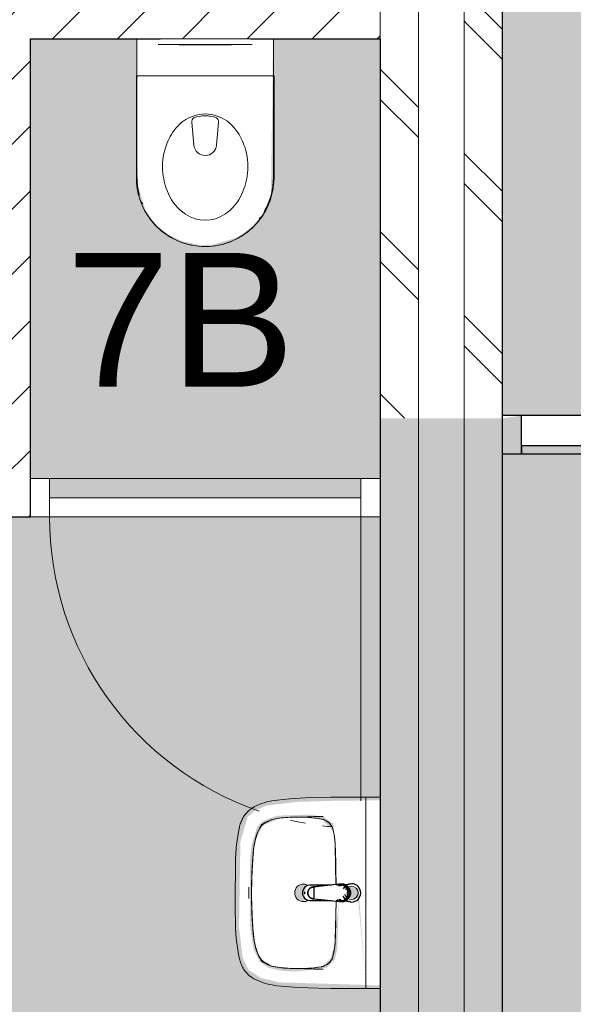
# Model space of a CAD drawing. Header units: millimetres. Extents: x 16156 to 109611, y -1019 to 113498.
# Tile 22 of 60: x 51311 to 52758, y 45309 to 47883. Entities that reach past the tile are written whole.
import ezdxf

# ---------------------------------------------------------------- set-up
doc = ezdxf.new("R2010")
doc.units = ezdxf.units.MM
for name, color, linetype, lineweight in [('A--A2__Ruwbouw', 8, 'Continuous', 15), ('A--AR9__AlgVoorz', 1, 'Continuous', 9), ('A--L$01A__Algemeen', 7, 'Continuous', 9), ('A--L22__Binnenwanden', 2, 'Continuous', 9), ('A--L3__Afbouw', 2, 'Continuous', 9), ('A--L74__VasteSanitaireVoorz', 1, 'Continuous', 9), ('A--LR9__AlgVoorz', 7, 'Continuous', 9), ('A--TR9__AlgVoorz', 1, 'Continuous', 13)]:
    doc.layers.add(name, color=color, linetype=linetype, lineweight=lineweight)
doc.styles.add('Arial', font='arial.ttf', dxfattribs={"height": 350})
pattern_1 = [(45, (0, 0), (-84.85281, 84.85281), [])]
pattern_2 = [(135, (52573.26, 61009.94), (-212.132, -212.132), []), (135, (50373.26, 61009.94), (-212.132, -212.132), [])]

# ---------------------------------------------------------------- blocks, each defined once
blk = doc.blocks.new('32_DO_WB_vo deur enkel1 - vo 2-1766221-AB-Begane grond - Brandcompartimentering')
at = {"layer": 'A--L$01A__Algemeen'}
blk.add_line((527, -50), (527, -792), dxfattribs=at)
for start, end in [(180, 250.9501), (256.94, 259.7203), (262.9176, 264.6183)]:
    blk.add_arc((527, -50), 814, start, end, dxfattribs=at)
at = {"layer": 'A--L3__Afbouw'}
for p, q in [((-337, -50), (-337, 50)), ((-337, 50), (-287, 50)), ((-287, 50), (-287, -50)), ((527, -50), (527, 50)), ((527, 50), (577, 50)), ((577, 50), (577, -50)), ((-287, 0), (527, 0)), ((-287, -50), (-287, 0)), ((527, 0), (527, -50)), ((-287, -50), (-337, -50)), ((527, -50), (-287, -50)), ((577, -50), (527, -50))]:
    blk.add_line(p, q, dxfattribs=at)
blk = doc.blocks.new('74_PF_wastafel 50x38_sphinx300_un - 74_PF_wastafel 50x38_sphinx300_un-V24-AB-Begane grond - Brandcompartimentering')
at = {"layer": 'A--L74__VasteSanitaireVoorz'}
for p, q in [((-250, 0), (-250, -37.5)), ((250, -37.5), (250, 0)), ((-250, -37.5), (-250, -129)), ((-250, -37.5), (-241, -37.5)), ((-250, -37.5), (-242, -37.5)), ((-242, -37.5), (242, -37.5)), ((242, -37.5), (250, -37.5)), ((250, -129), (250, -37.5)), ((-124.1, -117.2), (-20.7, -115.6)), ((21.7, -115.1), (124.1, -117.2))]:
    blk.add_line(p, q, dxfattribs=at)
at = {"layer": 'A--L74__VasteSanitaireVoorz', "lineweight": 25}
for p, q in [((-21, -99.7), (-23.8, -77.6)), ((-23, -98.5), (-23, -107.4)), ((-23, -98.5), (-21.6, -106)), ((-20, -98.6), (-23, -98.5)), ((-20.7, -113.1), (-21, -99.6)), ((-20.8, -101.2), (-20.6, -113)), ((23, -98.5), (20, -98.6)), ((21, -99.6), (20.6, -114.9)), ((20.6, -114.9), (20.8, -101.2)), ((23.8, -77.6), (21, -99.7)), ((23, -107.4), (23, -98.5)), ((-21.8, -114.8), (-15.5, -173.4)), ((-20.5, -126.4), (-19.8, -183.7)), ((15.5, -173.4), (21.8, -114.8)), ((19.7, -183.7), (20.4, -126.7)), ((-15.3, -173.4), (0, -173.4)), ((-15.2, -173.4), (15.2, -173.4)), ((0, -173.4), (15.3, -173.4))]:
    blk.add_line(p, q, dxfattribs=at)
at = {"layer": 'A--L74__VasteSanitaireVoorz', "flags": 128}
for points in [[(250, -37.5), (249.7, -37.5), (248.8, -37.5), (247.4, -37.5), (245.5, -37.5), (243.3, -37.5), (241, -37.5)], [(-193, -153.2), (-192.7, -151.6), (-192.3, -150.1), (-191.8, -148.6), (-191.3, -147.1), (-190.7, -145.6), (-190.1, -144.1), (-189.4, -142.7), (-188.6, -141.3), (-187.8, -139.9), (-187, -138.6), (-186.1, -137.3), (-185.1, -136), (-184.1, -134.8), (-183, -133.6), (-181.9, -132.5), (-180.8, -131.4), (-179.6, -130.3), (-178.3, -129.3), (-177.1, -128.5)], [(-167.2, -123.7), (-159.8, -121.9), (-152.4, -120.3), (-145, -119.1), (-137.5, -118.1), (-129.9, -117.5), (-124.1, -117.2)], [(124.1, -117.2), (131.7, -117.6), (139.2, -118.3), (146.7, -119.4), (154.2, -120.7), (161.6, -122.3), (167.2, -123.7)], [(177.1, -128.5), (178.4, -129.4), (179.6, -130.4), (180.8, -131.5), (182, -132.6), (183.1, -133.7), (184.2, -134.9), (185.2, -136.1), (186.1, -137.4), (187, -138.7), (187.9, -140), (188.7, -141.4), (189.4, -142.8), (190.1, -144.2), (190.8, -145.7), (191.3, -147.2), (191.9, -148.7), (192.3, -150.2), (192.7, -151.8), (193, -153.2)], [(-250, -129), (-248.9, -182.6), (-245.7, -236.1), (-242.7, -269.1)], [(-197.2, -187.1), (-196.5, -177.3), (-195.4, -167.6), (-193.9, -157.9), (-193, -153.2)], [(193, -153.2), (194.7, -162.8), (196, -172.5), (196.9, -182.3), (197.2, -187.1)], [(242.7, -269.1), (247.2, -215.7), (249.6, -162.1), (250, -129)], [(-197.2, -242.1), (-197.9, -221.1), (-197.7, -200.1), (-197.2, -187.1)], [(197.2, -187.1), (197.9, -208), (197.7, -229), (197.2, -242.1)], [(-191.5, -282.5), (-193.4, -273.3), (-195, -264.1), (-196.2, -254.8), (-197, -245.4), (-197.2, -242.1)], [(197.2, -242.1), (196.5, -251.4), (195.4, -260.7), (194, -270), (192.2, -279.2), (191.5, -282.5)], [(-242.7, -269.1), (-241.8, -276), (-240.7, -282.8), (-239.3, -289.5), (-237.6, -296.2), (-235.7, -302.8), (-233.4, -309.4), (-231, -315.8), (-228.3, -322.2), (-225.6, -327.8)], [(-157.2, -320.6), (-159.2, -319.8), (-161.1, -319), (-163.1, -318.1), (-164.9, -317.2), (-166.8, -316.1), (-168.6, -315), (-170.3, -313.9), (-172, -312.6), (-173.7, -311.3), (-175.3, -309.9), (-176.8, -308.5), (-178.3, -307), (-179.8, -305.4), (-181.1, -303.8), (-182.4, -302.1), (-183.6, -300.4), (-184.8, -298.6), (-185.9, -296.8), (-186.9, -295), (-187.8, -293.1), (-188.7, -291.1), (-189.5, -289.2), (-190.2, -287.2), (-190.8, -285.2), (-191.3, -283.1), (-191.5, -282.5)], [(191.5, -282.5), (191, -284.5), (190.4, -286.6), (189.7, -288.6), (188.9, -290.5), (188.1, -292.5), (187.2, -294.4), (186.2, -296.2), (185.1, -298.1), (184, -299.9), (182.8, -301.6), (181.5, -303.3), (180.2, -304.9), (178.8, -306.5), (177.3, -308), (175.8, -309.5), (174.2, -310.9), (172.6, -312.2), (170.9, -313.5), (169.1, -314.7), (167.3, -315.8), (165.5, -316.9), (163.6, -317.8), (161.7, -318.8), (159.8, -319.6), (157.8, -320.3), (157.2, -320.6)], [(225.6, -327.8), (228.5, -321.6), (231.2, -315.2), (233.7, -308.8), (235.8, -302.2), (237.8, -295.6), (239.4, -288.9), (240.8, -282.1), (241.9, -275.3), (242.7, -269.1)], [(-225.6, -327.8), (-224.3, -330.3), (-222.9, -332.7), (-221.5, -335), (-219.9, -337.3), (-218.3, -339.5), (-216.5, -341.6), (-214.7, -343.7), (-212.8, -345.7), (-210.8, -347.6), (-208.8, -349.5), (-206.8, -351.1)], [(-106.8, -331.3), (-115.2, -330.4), (-123.6, -329.1), (-131.9, -327.5), (-140.1, -325.6), (-148.3, -323.4), (-156.3, -320.8), (-157.2, -320.6)], [(106.8, -331.3), (57.9, -334.6), (8.9, -335.9), (-40, -335.3), (-89, -332.7), (-106.8, -331.3)], [(157.2, -320.6), (149.1, -323.2), (141, -325.4), (132.8, -327.4), (124.5, -329), (116.1, -330.2), (107.7, -331.2), (106.8, -331.3)], [(206.8, -351.1), (209, -349.3), (211, -347.5), (213, -345.5), (214.9, -343.5), (216.7, -341.5), (218.4, -339.3), (220, -337.1), (221.6, -334.8), (223.1, -332.5), (224.4, -330.1), (225.6, -327.8)], [(-206.8, -351.1), (-204.1, -353.1), (-201.4, -355.1), (-198.5, -356.9), (-195.6, -358.6), (-192.6, -360.2), (-189.6, -361.7), (-186.5, -363.1), (-183.3, -364.3), (-180.1, -365.4), (-176.9, -366.4), (-173.6, -367.3), (-172.1, -367.6)], [(172.1, -367.6), (175.4, -366.8), (178.6, -365.9), (181.9, -364.8), (185, -363.7), (188.2, -362.4), (191.2, -360.9), (194.2, -359.4), (197.2, -357.7), (200.1, -355.9), (202.9, -354), (205.6, -352), (206.8, -351.1)], [(-172.1, -367.6), (-154.6, -371.1), (-137, -373.8), (-119.3, -375.9), (-101.5, -377.2), (-90, -377.7)], [(-90, -377.7), (32.9, -378.8), (90, -377.7)], [(90, -377.7), (107.8, -376.8), (125.6, -375.2), (143.2, -372.9), (160.8, -369.9), (172.1, -367.6)]]:
    blk.add_lwpolyline(points, dxfattribs=at)
at = {"layer": 'A--L74__VasteSanitaireVoorz', "lineweight": 25, "flags": 128}
for points in [[(17.5, -112.5), (21.6, -106), (23, -98.5)], [(-21.7, -114.9), (-18.5, -144.2), (-15.2, -173.4)], [(-19.6, -103.8), (-19.3, -104.6), (-19, -105.3), (-18.6, -106.1)], [(15.2, -173.4), (18.5, -144.2), (21.7, -114.9)], [(17.7, -107.9), (18.1, -107.2), (18.5, -106.4), (18.8, -105.7), (19.1, -104.9), (19.4, -104.1), (19.6, -103.8)], [(-15.5, -173.4), (-15.5, -174.1), (-15.5, -174.7), (-15.4, -175.3), (-15.3, -175.9), (-15.2, -176.5), (-15.1, -177.1), (-14.9, -177.7), (-14.8, -178.3), (-14.5, -178.9), (-14.3, -179.5), (-14.1, -180.1), (-13.8, -180.6), (-13.5, -181.2), (-13.2, -181.7), (-12.8, -182.2), (-12.5, -182.7), (-12.1, -183.2), (-11.7, -183.7), (-11.3, -184.1), (-10.8, -184.6), (-10.4, -185), (-9.9, -185.4), (-9.4, -185.8), (-8.9, -186.2), (-8.4, -186.5), (-7.9, -186.8), (-7.3, -187.1), (-6.8, -187.4), (-6.2, -187.7), (-5.6, -187.9), (-5, -188.1), (-4.5, -188.3), (-3.9, -188.5), (-3.3, -188.6), (-2.6, -188.8), (-2, -188.8), (-1.4, -188.9), (-0.8, -189), (-0.2, -189), (0.5, -189), (1.1, -188.9), (1.7, -188.9), (2.3, -188.8), (2.9, -188.7), (3.5, -188.6), (4.1, -188.4), (4.7, -188.2), (5.3, -188), (5.9, -187.8), (6.5, -187.6), (7, -187.3), (7.6, -187), (8.1, -186.7), (8.6, -186.4), (9.1, -186), (9.6, -185.6), (10.1, -185.2), (10.6, -184.8), (11, -184.4), (11.5, -183.9), (11.9, -183.5), (12.3, -183), (12.6, -182.5), (13, -182), (13.3, -181.4), (13.6, -180.9), (13.9, -180.4), (14.2, -179.8), (14.4, -179.2), (14.6, -178.6), (14.8, -178.1), (15, -177.5), (15.2, -176.9), (15.3, -176.2), (15.4, -175.6), (15.5, -175), (15.5, -174.4), (15.5, -173.8), (15.5, -173.4)]]:
    blk.add_lwpolyline(points, dxfattribs=at)
at = {"layer": 'A--L74__VasteSanitaireVoorz', "lineweight": 25}
for start, end in [(0, 180), (180, 243.6372), (288, 0)]:
    blk.add_arc((0, -74.6), 24, start, end, dxfattribs=at)
at = {"layer": 'A--L74__VasteSanitaireVoorz'}
for centre, radius, start, end in [((0, -75), 17.5, 0, 180), ((0, -75), 17.5, 180, 240), ((0, -75), 17.5, 75, 105), ((0, -75), 17.5, 285, 0), ((0, -75), 17.5, 285, 300), ((-154, -160.8), 39.8, 125.6177, 169.0021), ((-159, -153.8), 31.2, 105.2254, 125.6177), ((-117.5, -306.2), 189.1, 92.0128, 105.2254), ((0, -3649.7), 3534.7, 90.3412, 92.0128), ((0, -3649.7), 3534.7, 87.9872, 89.6485), ((117.5, -306.2), 189.1, 74.7746, 87.9872), ((159, -153.8), 31.2, 54.3823, 74.7746), ((154, -160.8), 39.8, 10.9979, 54.3823), ((1090.6, -129), 1290.6, 180.891, 183), ((47.1, -199.9), 244.6, 169.0021, 176.9979), ((-47.1, -199.9), 244.6, 3.0021, 10.9979), ((-1090.6, -129), 1290.6, 357, 359.109), ((327.2, -214.6), 525.1, 176.9979, 183.0021), ((0, -200), 23, 150, 180), ((0, -200), 23, 180, 0), ((0, -200), 23, 360, 30), ((-327.2, -214.6), 525.1, 356.9979, 3.0021), ((36.8, -229.8), 234.3, 183.0021, 192.9979), ((-36.8, -229.8), 234.3, 347.0021, 356.9979), ((-140, -270.6), 52.8, 192.9979, 251.0021), ((140, -270.6), 52.8, 288.9979, 347.0021), ((-71, -251.1), 122.6, 198.2459, 206.4169), ((-163.9, -297.2), 18.9, 206.4169, 231.4261), ((163.9, -297.2), 18.9, 308.5739, 333.5831), ((71, -251.1), 122.6, 333.5831, 341.7541), ((-88.4, -120.6), 211.5, 251.0021, 264.9979), ((0, 889), 1224.9, 264.9979, 275.0021), ((88.4, -120.6), 211.5, 275.0021, 288.9979), ((0, 2695.4), 3038.4, 269.7219, 270.2781)]:
    blk.add_arc(centre, radius, start, end, dxfattribs=at)
at = {"layer": 'A--L74__VasteSanitaireVoorz', "lineweight": 25}
for centre, major_axis, ratio, start_param, end_param in [((0, -97.9), (20.5, 0), 0.967332, 1.570796, 3.665191), ((0, -99.6), (20.1, 0), 0.870402, 1.570796, 3.08442), ((0, -98.5), (20, 0), 0.97026, 3.144451, 3.592433), ((0, -97.9), (20.5, 0), 0.967332, 5.759587, 7.853982), ((0, -99.6), (20.1, 0), 0.870402, 0.057173, 1.570796), ((0, -98.5), (20, 0), 0.97026, 5.832345, 6.280327), ((0, -183.7), (19.7, 0), 0.967332, 3.141593, 6.283185), ((0, -186.6), (11.5, 0), 0.973197, 4.45059, 4.974188)]:
    blk.add_ellipse(centre, major_axis=major_axis, ratio=ratio, start_param=start_param, end_param=end_param, dxfattribs=at)
for points, knots in [([(23, -98.5), (23, -95.5), (21.9, -91.3), (18.8, -86.9), (16.7, -84.7), (14.8, -83.2), (12.8, -81.9), (10, -80.4), (5.9, -79.1), (1.9, -78.5), (-1.5, -78.6), (-4.5, -78.9), (-7.9, -79.7), (-11.6, -81.1), (-14.8, -83.2), (-17.7, -85.6), (-20, -88.5), (-21.7, -91.7), (-22.7, -95), (-23, -97.3), (-23, -98.5)], [-1, -1, -1, -1, -0.861111, -0.791667, -0.756944, -0.722222, -0.6875, -0.652778, -0.583333, -0.513889, -0.479167, -0.444444, -0.388889, -0.333333, -0.277778, -0.222222, -0.166667, -0.111111, -0.055556, 0, 0, 0, 0]), ([(-23, -107.4), (-23, -104), (-21.9, -99.2), (-18.8, -94), (-16.6, -91.6), (-14.8, -89.9), (-12.8, -88.3), (-9.9, -86.7), (-5.9, -85.2), (-1.9, -84.5), (1.5, -84.6), (4.5, -84.9), (7.9, -85.8), (11.5, -87.5), (14.8, -89.8), (17.7, -92.6), (20, -95.9), (21.7, -99.6), (22.7, -103.3), (23, -106), (23, -107.4)], [-1, -1, -1, -1, -0.861111, -0.791667, -0.756944, -0.722222, -0.6875, -0.652778, -0.583333, -0.513889, -0.479167, -0.444444, -0.388889, -0.333333, -0.277778, -0.222222, -0.166667, -0.111111, -0.055556, 0, 0, 0, 0]), ([(-21.2, -97.3), (-21.1, -94.2), (-20.1, -90), (-17.2, -85.6), (-15.2, -83.5), (-13.5, -82), (-11.6, -80.7), (-9, -79.3), (-5.4, -78), (-1.7, -77.4), (1.4, -77.5), (4.1, -77.7), (7.2, -78.5), (10.5, -80), (13.5, -81.9), (16.1, -84.3), (18.3, -87.2), (19.9, -90.4), (20.9, -93.7), (21.1, -96), (21.2, -97.3)], [-1, -1, -1, -1, -0.861111, -0.791667, -0.756944, -0.722222, -0.6875, -0.652778, -0.583333, -0.513889, -0.479167, -0.444444, -0.388889, -0.333333, -0.277778, -0.222222, -0.166667, -0.111111, -0.055556, 0, 0, 0, 0]), ([(-18.6, -103.3), (-18.7, -103.1), (-19.1, -102.7), (-19.5, -102.1), (-19.8, -101.5), (-20.1, -101), (-20.4, -100.5), (-20.6, -100), (-20.8, -99.6), (-20.9, -99.5)], [0.7142857, 0.7142857, 0.7142857, 0.7142857, 0.75, 0.7857143, 0.8214286, 0.8571429, 0.8928571, 0.9285714, 1, 1, 1, 1]), ([(20.8, -99.5), (20.8, -99.7), (20.6, -100), (20.4, -100.5), (20.1, -101), (19.8, -101.5), (19.5, -102.1), (19.1, -102.7), (18.8, -103.1), (18.5, -103.5), (18.1, -104), (17.4, -104.7), (16.7, -105.3), (16.3, -105.7)], [0, 0, 0, 0, 0.0714286, 0.1071429, 0.1428571, 0.1785714, 0.2142857, 0.25, 0.2678571, 0.2857143, 0.3214286, 0.3571429, 0.4285714, 0.4285714, 0.4285714, 0.4285714]), ([(15.3, -173.4), (15.3, -175.8), (14.6, -179), (12.6, -182.5), (11.1, -184.1), (9.9, -185.3), (8.5, -186.3), (6.7, -187.5), (4, -188.5), (0.7, -189), (-2.5, -188.8), (-5.3, -188), (-7.7, -186.9), (-9.9, -185.3), (-11.8, -183.4), (-13.4, -181.2), (-14.5, -178.7), (-15.1, -176.2), (-15.3, -174.4), (-15.3, -173.4)], [-1, -1, -1, -1, -0.861111, -0.791667, -0.756944, -0.722222, -0.6875, -0.652778, -0.583333, -0.513889, -0.444444, -0.388889, -0.333333, -0.277778, -0.222222, -0.166667, -0.111111, -0.055556, 0, 0, 0, 0])]:
    blk.add_open_spline(points, degree=3, knots=knots, dxfattribs=at)
for points in [[(-20.8, -101.2), (-20.9, -100.5), (-21.1, -99.2), (-21.2, -97.9), (-21.2, -97.3)], [(-20.9, -99.5), (-21, -99.3), (-21, -99.4), (-20.9, -100.4), (-20.8, -101.2)], [(21.2, -97.3), (21.2, -97.9), (21.1, -99.2), (20.9, -100.5), (20.8, -101.2)], [(20.8, -101.2), (20.9, -100.5), (21, -99.5), (21, -99.3), (20.8, -99.5)], [(-21.7, -114.9), (-22.2, -113.7), (-22.8, -111.2), (-23, -108.7), (-23, -107.4)], [(23, -107.4), (23, -108.7), (22.8, -111.2), (22.2, -113.7), (21.7, -114.9)]]:
    blk.add_open_spline(points, degree=3, dxfattribs=at)
at = {"layer": 'A--L74__VasteSanitaireVoorz'}
for points in [[(76, -115.8), (76, -115.8), (75.5, -115.8), (73.6, -115.8), (70.6, -115.7), (66.9, -115.6), (63.1, -115.6), (59.4, -115.5), (56.4, -115.5), (54.5, -115.4), (54, -115.4), (54, -115.4)], [(54, -115.4), (54, -115.4), (54.5, -115.4), (56.4, -115.5), (59.4, -115.5), (63.1, -115.6), (66.9, -115.6), (70.6, -115.7), (73.6, -115.8), (75.5, -115.8), (76, -115.8), (76, -115.8)]]:
    blk.add_open_spline(points, degree=3, dxfattribs=at)
blk = doc.blocks.new('74_PF_UN_toilet_rimfree - type-V38-AB-Begane grond - Brandcompartimentering')
at = {"layer": 'A--L$01A__Algemeen'}
for p, q in [((-180, -97.1), (-180, -363.1)), ((179.8, -97.1), (-180, -97.1)), ((-180, -97.1), (-180, -363.1)), ((-180, -97.1), (179.8, -97.1)), ((179.8, -363.1), (179.8, -97.1)), ((179.8, -363.1), (179.8, -97.1))]:
    blk.add_line(p, q, dxfattribs=at)
at = {"layer": 'A--L$01A__Algemeen', "flags": 128}
blk.add_lwpolyline([(-180, -363.1), (-179.9, -370.3), (-179.4, -377.5), (-178.7, -384.7), (-177.7, -391.8), (-176.4, -398.9), (-174.8, -405.9), (-173, -412.8), (-170.9, -419.7), (-168.5, -426.5), (-165.8, -433.2), (-162.9, -439.7), (-159.7, -446.2), (-156.2, -452.5), (-152.5, -458.7), (-148.6, -464.7), (-144.4, -470.6), (-140, -476.2), (-135.4, -481.7), (-130.5, -487.1), (-125.4, -492.2), (-120.2, -497.1), (-114.7, -501.8), (-109.1, -506.2), (-103.3, -510.5), (-97.3, -514.5), (-91.2, -518.3), (-84.9, -521.8), (-78.5, -525), (-72, -528), (-65.3, -530.8), (-58.5, -533.3), (-51.7, -535.5), (-44.8, -537.4), (-37.8, -539), (-30.7, -540.4), (-23.6, -541.5), (-16.4, -542.3), (-9.2, -542.8), (-2.1, -543), (5.1, -542.9), (12.3, -542.6), (19.5, -541.9), (26.6, -541), (33.7, -539.8), (40.8, -538.3), (47.7, -536.5), (54.6, -534.5), (61.4, -532.2), (68.1, -529.6), (74.7, -526.7), (81.2, -523.6), (87.6, -520.2), (93.8, -516.6), (99.8, -512.7), (105.7, -508.6), (111.5, -504.2), (117, -499.6), (122.4, -494.8), (127.6, -489.8), (132.5, -484.6), (137.3, -479.2), (141.8, -473.6), (146.1, -467.9), (150.2, -461.9), (154, -455.9), (157.6, -449.6), (160.9, -443.2), (164, -436.7), (166.8, -430.1), (169.4, -423.4), (171.7, -416.6), (173.6, -409.6), (175.4, -402.7), (176.8, -395.6), (178, -388.5), (178.8, -381.4), (179.4, -374.2), (179.7, -367), (179.8, -363.1)], dxfattribs=at)
at = {"layer": 'A--L$01A__Algemeen'}
blk.add_arc((-0.1, -363.1), 179.9, 180, 360, dxfattribs=at)
for points, knots in [([(-178, -99.1), (-178.2, -98.9), (-178.4, -98.7), (-178.8, -98.3), (-179, -98.1), (-179.1, -98), (-179.3, -97.9), (-179.4, -97.7), (-179.6, -97.5), (-179.7, -97.4), (-179.9, -97.3), (-180, -97.1), (-180, -97.1), (-180, -97.1)], [-1, -1, -1, -1, -0.833333, -0.75, -0.666667, -0.625, -0.583333, -0.5, -0.416667, -0.333333, -0.25, -0.166667, 0, 0, 0, 0]), ([(179.8, -97.1), (179.8, -97.1), (179.7, -97.1), (179.6, -97.3), (179.5, -97.4), (179.4, -97.5), (179.2, -97.7), (179, -97.9), (178.8, -98.1), (178.7, -98.2), (178.5, -98.4), (178.2, -98.7), (177.9, -98.9), (177.8, -99.1)], [0, 0, 0, 0, 0.166667, 0.25, 0.333333, 0.416667, 0.5, 0.583333, 0.666667, 0.708333, 0.75, 0.833333, 1, 1, 1, 1])]:
    blk.add_open_spline(points, degree=3, knots=knots, dxfattribs=at)
at = {"layer": 'A--L74__VasteSanitaireVoorz'}
for p, q in [((-178.3, 0), (-178.3, -362.3)), ((-178.3, -63), (-178.3, 0)), ((-178.3, 0), (-178.3, -362.3)), ((-178.3, -63), (-178.3, 0)), ((-118, 0), (-123, 0)), ((-118, 0), (118, 0)), ((123, 0), (118, 0)), ((178.3, 0), (178.3, -63)), ((178.3, 0), (178.3, -63)), ((-123, -15), (-118, -15)), ((-123, -15), (-118, -15)), ((118, -15), (-118, -15)), ((-69, -15.5), (69, -15.5)), ((-69, -15.5), (69, -15.5)), ((31, -15.5), (-31, -15.5)), ((31, -15.5), (-31, -15.5)), ((118, -15), (123, -15)), ((118, -15), (123, -15)), ((178.3, -362.3), (178.3, 0)), ((178.3, -362.3), (178.3, 0)), ((-178.3, -362.3), (-178.3, -63)), ((-178.3, -362.3), (-178.3, -63)), ((178.3, -63), (178.3, -362.3)), ((178.3, -63), (178.3, -362.3)), ((-34.8, -218.3), (-29.5, -278.1)), ((34.8, -218.3), (29.5, -278.1)), ((-178.3, -362.3), (-178.1, -369.4)), ((-178.3, -362.3), (-178.1, -369.4)), ((-166.8, -425.1), (-164.2, -431.7)), ((-166.8, -425.1), (-164.2, -431.7)), ((140.7, -471.8), (144.9, -466.1)), ((140.7, -471.8), (144.9, -466.1))]:
    blk.add_line(p, q, dxfattribs=at)
at = {"layer": 'A--L74__VasteSanitaireVoorz', "flags": 128}
for points in [[(-177.7, -376.5), (-177, -383.6), (-176, -390.7), (-174.7, -397.7)], [(-177.7, -376.5), (-177, -383.6), (-176, -390.7), (-174.7, -397.7)], [(173.9, -401.4), (175.3, -394.5), (176.5, -387.4), (177.3, -380.3), (177.9, -373.2), (178.2, -366.1), (178.3, -362.3)], [(173.9, -401.4), (175.3, -394.5), (176.5, -387.4), (177.3, -380.3), (177.9, -373.2), (178.2, -366.1), (178.3, -362.3)], [(159.6, -441.7), (162.7, -435.2), (165.4, -428.6), (168, -422)], [(159.6, -441.7), (162.7, -435.2), (165.4, -428.6), (168, -422)]]:
    blk.add_lwpolyline(points, dxfattribs=at)
at = {"layer": 'A--L74__VasteSanitaireVoorz'}
for centre, radius, start, end in [((4.3, -301), 105.4, 109.8989, 125.0353), ((0, -289.1), 92.7, 70.1011, 109.8989), ((0, -289.1), 87.7, 70.1011, 109.8989), ((-4.3, -301), 105.4, 54.9647, 70.1011), ((4.3, -301), 105.4, 125.0353, 144.9647), ((-21.1, -217.1), 13.7, 129.7154, 185), ((21.1, -217.1), 13.7, 355, 50.2846), ((-4.3, -301), 105.4, 35.0353, 54.9647), ((51, -333.7), 162.5, 144.9647, 161.7326), ((-51, -333.7), 162.5, 18.2674, 35.0353), ((51, -333.7), 162.5, 161.7326, 186.2674), ((0, -275.5), 29.6, 185, 355), ((-51, -333.7), 162.5, 353.7326, 18.2674), ((73, -331.3), 184.6, 186.2674, 203.7326), ((-73, -331.3), 184.6, 336.2674, 353.7326), ((0, -362.3), 178.3, 180, 195), ((0, -362.3), 178.3, 180, 195), ((0, -362.3), 178.3, 180, 195), ((0, -362.3), 178.3, 180, 195), ((0, -362.3), 178.3, 330, 0), ((0, -362.3), 178.3, 330, 360), ((0, -362.3), 178.3, 330, 0), ((0, -362.3), 178.3, 330, 360), ((16.9, -356), 123.3, 203.7326, 236.2674), ((-16.9, -356), 123.3, 303.7326, 336.2674), ((0, -381.4), 92.8, 236.2674, 303.7326)]:
    blk.add_arc(centre, radius, start, end, dxfattribs=at)
blk = doc.blocks.new('32_WI_WB_fixed glass - Ontwerpraam-2129791-AB-Begane grond - Brandcompartimentering')
at = {"layer": 'A--L3__Afbouw', "lineweight": 30}
h = blk.add_hatch(color=130, dxfattribs=at)
h.paths.add_polyline_path([(911, 50), (911, -50), (961, -43), (961, 50), (952.8, 50)])
h.paths.add_polyline_path([(-961, 50), (-961, 0), (-936, 0), (-936, 50)])
blk.add_hatch(color=130, dxfattribs=at).paths.add_polyline_path([(18.8, 50), (-886, 50), (-886, 29), (911, 29), (911, 50)])
at = {"layer": 'A--L3__Afbouw', "color": 130, "lineweight": 30}
for p, q in [((-936, 50), (-961, 50)), ((-961, 50), (-961, 0)), ((911, 50), (-886, 50)), ((-886, 29), (911, 29)), ((911, 29), (911, 50)), ((911, 50), (911, -50)), ((961, 50), (911, 50)), ((-886, -50), (911, -50)), ((911, -50), (961, -50))]:
    blk.add_line(p, q, dxfattribs=at)

msp = doc.modelspace()

# ---------------------------------------------------------------- hatches: boundary and pattern name
at = {"layer": 'A--A2__Ruwbouw', "lineweight": 9}
h = msp.add_hatch(dxfattribs=at)
h.set_pattern_fill('FP_11', color=256, angle=45, style=0, pattern_type=2)
h.set_pattern_definition(pattern_2)
h.paths.add_polyline_path([(52353.3, 46841.4), (52353.3, 53403.5), (52253.3, 53403.5), (52253.3, 46841.4)])
h.paths.add_polyline_path([(52353.3, 54938.4), (52353.3, 56446.4), (52253.3, 56446.4), (52253.3, 54938.4)])
h.paths.add_polyline_path([(52353.3, 57865.5), (52353.3, 57876.4), (52253.3, 57871), (52253.3, 57865.5), (52303.3, 57865.5)])
h.paths.add_polyline_path([(52353.3, 58776.4), (52353.3, 60479.5), (52253.3, 60479.5), (52253.3, 58776.4)])
h.paths.add_polyline_path([(52303.3, 62351.5), (52353.3, 62351.5), (52353.3, 62392.4), (52253.3, 62392.4), (52253.3, 62351.5)])
h.paths.add_polyline_path([(52253.3, 63292.4), (52353.3, 63292.4), (52353.3, 65046.6), (52253.3, 65046.6), (52253.3, 63458.6)])
h.paths.add_polyline_path([(52253.3, 66970.4), (52353.3, 66970.4), (52353.3, 68028.6), (52253.3, 68028.6), (52253.3, 68007.6)])
h.paths.add_polyline_path([(52353.3, 69952.4), (52353.3, 71042.9), (52253.3, 71042.9), (52253.3, 69952.4)])
h.paths.add_polyline_path([(52253.3, 72966.7), (52353.3, 72966.7), (52353.3, 75271.4), (52253.3, 75271.4), (52253.3, 74831.1)])
h = msp.add_hatch(dxfattribs=at)
h.set_pattern_fill('FP_11', color=256, angle=45, style=0, pattern_type=2)
h.set_pattern_definition(pattern_2)
h.paths.add_polyline_path([(52573.3, 46841.4), (52573.3, 53403.5), (52473.3, 53403.5), (52473.3, 46841.4)])
h.paths.add_polyline_path([(52573.3, 54938.4), (52573.3, 56446.4), (52473.3, 56446.4), (52473.3, 54938.4)])
h.paths.add_polyline_path([(52573.3, 57865.5), (52573.3, 57876.4), (52473.3, 57871), (52473.3, 57865.5)])
h.paths.add_polyline_path([(52573.3, 58776.4), (52573.3, 60479.5), (52473.3, 60479.5), (52473.3, 59432.4), (52482.3, 59432.4), (52482.3, 59332.4), (52473.3, 59332.4), (52473.3, 58776.4)])
h.paths.add_polyline_path([(52473.3, 62351.5), (52573.3, 62351.5), (52573.3, 62392.4), (52473.3, 62392.4), (52473.3, 62371.9)])
h.paths.add_polyline_path([(52573.3, 63292.4), (52573.3, 65046.6), (52473.3, 65046.6), (52480.2, 64641.4), (52482.3, 64641.4), (52482.3, 64541.4), (52473.3, 64541.4), (52473.3, 63292.4)])
h.paths.add_polyline_path([(52473.3, 66970.4), (52573.3, 66970.4), (52573.3, 68028.6), (52473.3, 68028.6), (52473.3, 68007.6)])
h.paths.add_polyline_path([(52473.3, 69952.4), (52573.3, 69952.4), (52573.3, 71042.9), (52473.3, 71042.9)])
h.paths.add_polyline_path([(52473.3, 72966.7), (52573.3, 72966.7), (52573.3, 75271.4), (52473.3, 75271.4), (52473.3, 74831.1)])
h = msp.add_hatch(dxfattribs=at)
h.set_pattern_fill('FP_2', color=256, angle=45, style=0, pattern_type=2)
h.set_pattern_definition(pattern_1)
h.paths.add_polyline_path([(50325.3, 47833.4), (52253.3, 47833.4), (52253.3, 47933.4), (50325.3, 47933.4)])
h = msp.add_hatch(dxfattribs=at)
h.set_pattern_fill('FP_1', color=256, angle=45, style=0, pattern_type=2)
h.set_pattern_definition(pattern_1)
h.paths.add_polyline_path([(51339.3, 46683.4), (51339.3, 47833.4), (51239.3, 47833.4), (51239.3, 46683.4)])
at = {"layer": 'A--A2__Ruwbouw'}
msp.add_hatch(color=130, dxfattribs=at).paths.add_polyline_path([(52253.3, 44261.4), (52353.3, 44261.4), (52353.3, 46841.4), (52253.3, 46841.4), (52253.3, 44693.9)])
at = {"layer": 'A--A2__Ruwbouw', "lineweight": 9}
msp.add_hatch(color=4, dxfattribs=at).paths.add_polyline_path([(52473.3, 44161.4), (52573.3, 44161.4), (52573.3, 46841.4), (52473.3, 46841.4), (52473.3, 44261.4)])
h = msp.add_hatch(dxfattribs=at)
h.set_pattern_fill('FP_2', color=256, angle=45, style=0, pattern_type=2)
h.set_pattern_definition(pattern_1)
h.paths.add_polyline_path([(51239.3, 46583.4), (51339.3, 46583.4), (51339.3, 46683.4), (51232.3, 46683.4), (51232.3, 46583.4)])
h.paths.add_polyline_path([(50325.3, 46583.4), (50332.3, 46583.4), (50325.3, 46683.4)])
at = {"layer": 'A--AR9__AlgVoorz'}
for color, points in [(254, [(52573.3, 46848.4), (57853.3, 46848.4), (57853.3, 53734.4), (57952, 53734.4), (56844.6, 70960.5), (55932, 70903), (55725.6, 74257.3), (53798.3, 74133.4), (53798.3, 75266.4), (52573.3, 75266.4), (52573.3, 46968.4)]), (254, [(52203.3, 46633.4), (52203.3, 46683.4), (52253.3, 46683.4), (52253.3, 47833.4), (51973.8, 47833.4), (51968, 47423.9), (51946.3, 47376.3), (51918.8, 47342.1), (51881, 47314.6), (51817, 47295.2), (51781.8, 47294.3), (51737.2, 47303.8), (51700.9, 47321.1), (51667.2, 47348.7), (51640.8, 47384.6), (51621.2, 47446.6), (51618.3, 47517.3), (51618.7, 47833.4), (51339.3, 47833.4), (51339.3, 46683.4), (51389.3, 46683.4), (51389.3, 46633.4), (51647.5, 46633.4)]), (141, [(54445.3, 43991.4), (57853.3, 43991.4), (57853.3, 46748.4), (56370.3, 46748.4), (56370.3, 46798.4), (54495.3, 46798.4), (54495.3, 46748.4), (52573.3, 46748.4), (52573.3, 43991.4), (54420.3, 43991.4)])]:
    msp.add_hatch(color=color, dxfattribs=at).paths.add_polyline_path(points)
h = msp.add_hatch(color=254, dxfattribs=at)
h.paths.add_polyline_path([(50475.3, 44126.4), (51325.3, 44126.4), (51325.3, 44161.4), (51275.3, 44161.4), (51275.3, 44211.4), (50475.3, 44211.4), (50475.3, 44161.4), (50425.3, 44161.4), (50425.3, 44126.4), (50460.3, 44126.4)])
h.paths.add_polyline_path([(52215.8, 44585.4), (52196.8, 44838.8), (52190.6, 44838.8), (52173.7, 44843.3), (52165.9, 44831.9), (52163.7, 44826.4), (52156.2, 44820), (52182.8, 44809.5), (52195.8, 44814.1), (52210.6, 44644.9)])
h.paths.add_polyline_path([(52215.8, 45359.4), (52196.8, 45612.8), (52190.6, 45612.8), (52173.7, 45617.3), (52165.9, 45605.9), (52163.7, 45600.4), (52156.2, 45594), (52182.8, 45583.5), (52195.8, 45588.1), (52210.6, 45418.9)])
h.paths.add_polyline_path([(52253.3, 44261.4), (52253.3, 44584.4), (51989.8, 44592.4), (51942.3, 44603.9), (51909.2, 44625.2), (51894.4, 44656.3), (51884.6, 44736.7), (51888.3, 44960.3), (51906.7, 45023.6), (51925.8, 45041.6), (51956.5, 45054.5), (52047.3, 45065), (52143.6, 45067.4), (52253.3, 45068.4), (52253.3, 45358.4), (51989.8, 45366.4), (51942.3, 45377.9), (51909.2, 45399.2), (51894.4, 45430.3), (51884.6, 45510.7), (51888.3, 45734.3), (51906.7, 45797.6), (51925.8, 45815.6), (51956.5, 45828.5), (52038.7, 45838.4), (52143.6, 45841.4), (52253.3, 45842.4), (52253.3, 46583.4), (50325.3, 46583.4), (50329.9, 44261.4), (52114.5, 44261.4)])
h.paths.add_polyline_path([(52038.7, 44621.1), (52114.5, 44630.9), (52134.4, 44650.9), (52142.8, 44693.9), (52145.4, 44806.7), (52136.1, 44702.3), (52124.3, 44654.7), (52100.1, 44633.4), (52038.7, 44628.6), (51970.8, 44635), (51941.2, 44653.7), (51925.8, 44694.1), (51922, 44719.6), (51918.3, 44848.7), (51931.2, 44978.2), (51945.9, 45002.2), (51990.9, 45021.7), (52066.2, 45023.6), (52100.1, 45019.5), (52130.9, 44987.2), (52136.3, 44939.1), (52130.7, 45008.2), (52103.9, 45026), (52066.6, 45031.1), (51985.1, 45028.2), (51945, 45013.2), (51932.3, 44999.7), (51917.3, 44952.3), (51913.7, 44916.2), (51913.7, 44736.7), (51918.5, 44692.6), (51939.5, 44644.9), (51961.1, 44630.6), (51989.8, 44623.8), (52011.2, 44621.8)])
h.paths.add_polyline_path([(52053.3, 44803.4), (52059.2, 44811.2), (52056.1, 44812.5), (52059.2, 44841.8), (52059.2, 44848.7), (52041.8, 44846.4), (52031, 44832.4), (52033.3, 44814.9), (52047.3, 44804.2)])
h.paths.add_polyline_path([(52038.7, 45395.1), (52114.5, 45404.9), (52134.4, 45424.9), (52141.5, 45453.5), (52145.4, 45580.7), (52136.1, 45476.3), (52124.3, 45428.7), (52100.1, 45407.4), (52038.7, 45402.6), (51970.8, 45409), (51941.2, 45427.7), (51925.8, 45468.1), (51919.7, 45546.9), (51918.3, 45622.7), (51925.8, 45732.8), (51945.9, 45776.2), (51990.9, 45795.7), (52066.2, 45797.6), (52100.1, 45793.5), (52130.9, 45761.2), (52136.3, 45713.1), (52130.7, 45782.2), (52103.9, 45800), (52066.6, 45805.1), (51985.1, 45802.2), (51945, 45787.2), (51932.3, 45773.7), (51917.3, 45726.3), (51913.7, 45690.2), (51913.7, 45510.7), (51922, 45453.9), (51939.5, 45418.9), (51961.1, 45404.6), (51989.8, 45397.8), (52011.2, 45395.8)])
h.paths.add_polyline_path([(52053.3, 45577.4), (52059.2, 45585.2), (52056.1, 45586.5), (52059.2, 45615.8), (52059.2, 45622.7), (52041.8, 45620.4), (52031, 45606.4), (52033.3, 45588.9), (52047.3, 45578.2)])
at = {"layer": 'A--L22__Binnenwanden'}
msp.add_hatch(color=130, dxfattribs=at).paths.add_polyline_path([(52473.3, 44161.4), (52473.3, 46841.4), (52353.3, 46841.4), (52353.3, 44161.4)])

# ---------------------------------------------------------------- linework, layer by layer
at = {"layer": 'A--L22__Binnenwanden', "lineweight": 15}
for p, q in [((52353.3, 44161.4), (52353.3, 53403.5)), ((52473.3, 44161.4), (52473.3, 53403.5)), ((52253.3, 47833.4), (52253.3, 47933.4))]:
    msp.add_line(p, q, dxfattribs=at)
at = {"layer": 'A--L22__Binnenwanden', "lineweight": 30}
for p, q in [((52573.3, 43991.4), (52573.3, 53403.5)), ((51339.3, 47833.4), (51678.3, 47833.4)), ((51339.3, 46583.4), (51339.3, 47833.4)), ((51914.3, 47833.4), (52253.3, 47833.4)), ((51232.3, 46583.4), (51339.3, 46583.4))]:
    msp.add_line(p, q, dxfattribs=at)
at = {"layer": 'A--L22__Binnenwanden', "color": 130, "lineweight": 30}
msp.add_line((52253.3, 47833.4), (52253.3, 44261.4), dxfattribs=at)
at = {"layer": 'A--LR9__AlgVoorz', "flags": 128}
for points in [[(52758.3, 75266.4), (52573.3, 75266.4), (52573.3, 54938.4), (52573.3, 53403.5), (52573.3, 46848.4), (57853.3, 46848.4), (57853.3, 51979), (57853.3, 53629.4), (57958.2, 53638.3), (56844.6, 70960.5), (56112.2, 70914.3), (55932, 70903), (55921.2, 71083.2), (55731.5, 74257.7), (53798.3, 74133.4), (53798.3, 75266.4), (53658.3, 75266.4)], [(52253.3, 47833.4), (51339.3, 47833.4), (51339.3, 46683.4), (52253.3, 46683.4), (52253.3, 46841.4)], [(52573.3, 46748.4), (52573.3, 43991.4), (57853.3, 43991.4), (57853.3, 46748.4)], [(50325.3, 46583.4), (50325.3, 44261.4), (52253.3, 44261.4), (52253.3, 46583.4), (51289.3, 46583.4)]]:
    msp.add_lwpolyline(points, close=True, dxfattribs=at)

# ---------------------------------------------------------------- block references
at = {"layer": 'A--L3__Afbouw', "color": 130, "lineweight": 30, "rotation": 180}
msp.add_blockref('32_WI_WB_fixed glass - Ontwerpraam-2129791-AB-Begane grond - Brandcompartimentering', (53534.3, 46798.4), dxfattribs=at)
at = {"layer": 'A--L3__Afbouw'}
msp.add_blockref('32_DO_WB_vo deur enkel1 - vo 2-1766221-AB-Begane grond - Brandcompartimentering', (51676.3, 46633.4), dxfattribs=at)
at = {"layer": 'A--L74__VasteSanitaireVoorz'}
msp.add_blockref('74_PF_UN_toilet_rimfree - type-V38-AB-Begane grond - Brandcompartimentering', (51796.3, 47833.4), dxfattribs=at)
at = {"layer": 'A--L74__VasteSanitaireVoorz', "rotation": 269.9999999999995}
msp.add_blockref('74_PF_wastafel 50x38_sphinx300_un - 74_PF_wastafel 50x38_sphinx300_un-V24-AB-Begane grond - Brandcompartimentering', (52253.3, 45600.4), dxfattribs=at)

# ---------------------------------------------------------------- texts
at = {"layer": 'A--TR9__AlgVoorz', "insert": (51432.5, 47273.7), "char_height": 350, "width": 737.552, "attachment_point": 1, "style": 'Arial'}
msp.add_mtext('7B', dxfattribs=at)

doc.saveas('drawing.dxf')
